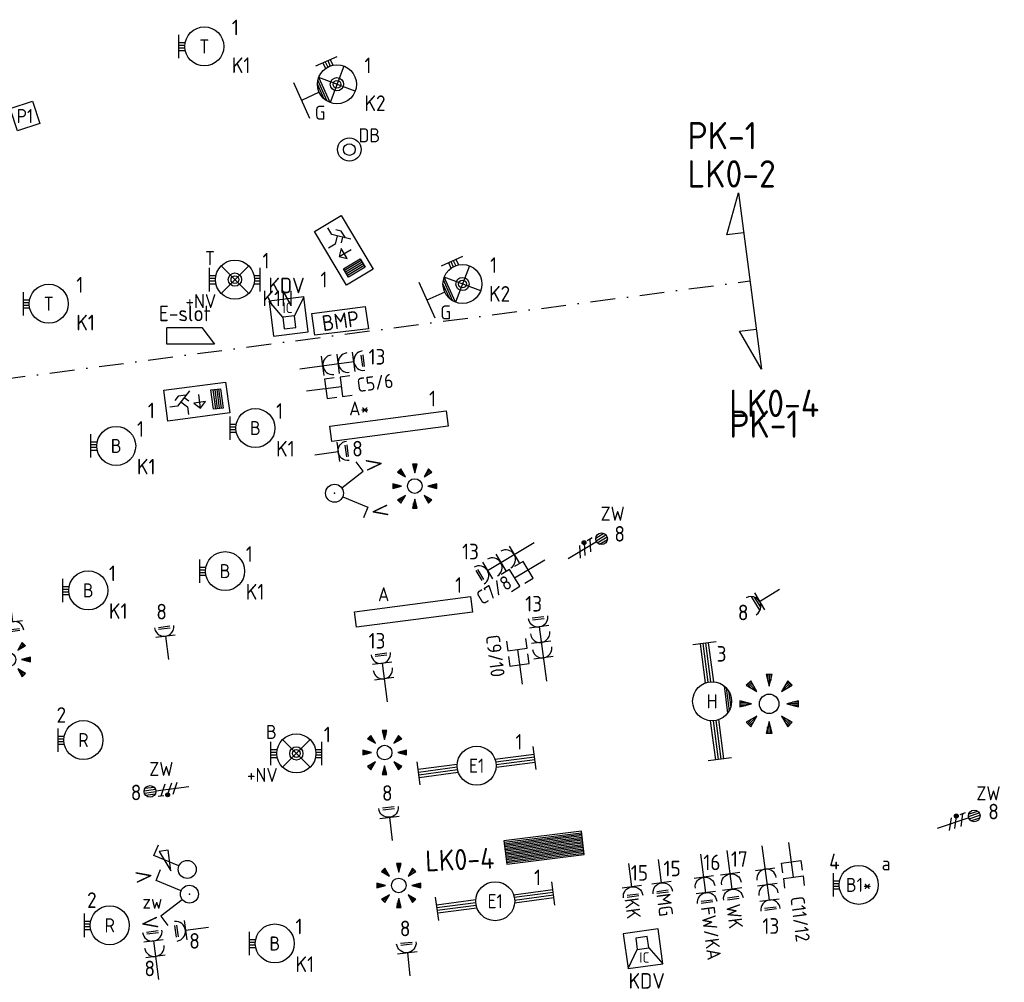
# Model space of a CAD drawing. Header units: millimetres. Extents: x 28812 to 120869, y 26747 to 104834.
# Tile 32 of 36: x 99322 to 111935, y 53397 to 65731. Entities that reach past the tile are written whole.
import ezdxf
from ezdxf.enums import TextEntityAlignment as Align

# ---------------------------------------------------------------- set-up
doc = ezdxf.new("R2010")
doc.units = ezdxf.units.MM
doc.header["$LTSCALE"] = 100
doc.linetypes.add('DASHDOT2', pattern=[12.7, 6.35, -3.175, 0, -3.175])
for name, color, linetype in [('-LAYOUT', 1, 'Continuous'), ('EB62203-_ATTRIB', 2, 'Continuous'), ('EB62204-_ATTRIB', 2, 'Continuous'), ('EB63101-_ATTRIB', 2, 'Continuous'), ('EB63103-_ATTRIB', 2, 'Continuous'), ('EB63105-_ATTRIB', 2, 'Continuous'), ('EB63501-_ATTRIB', 2, 'Continuous'), ('EB6411--_ATTRIB', 2, 'Continuous'), ('EB6422--_ATTRIB', 2, 'Continuous'), ('EB6441--_ATTRIB', 2, 'Continuous'), ('EB6531--_ATTRIB', 2, 'Continuous'), ('EL61303-_WANDGOOT', 3, 'Continuous'), ('EL62203-_KRACHT-WCD230', 3, 'Continuous'), ('EL62204-_KRACHT-ASP230', 3, 'Continuous'), ('EL63101-_LICHT-ARM', 3, 'Continuous'), ('EL63102-_LICHT-SCH', 3, 'Continuous'), ('EL63103-_LICHT-WCD230V', 3, 'Continuous'), ('EL63105-_LICHT-KAST', 3, 'Continuous'), ('EL63202-_NOODVRL-TXT', 3, 'Continuous'), ('EL63501-_NOODVRL-ARM', 3, 'Continuous'), ('EL6411--_DEURBEL', 3, 'Continuous'), ('EL6422--_INTERCOM', 3, 'Continuous'), ('EL6441--_DATACOM', 3, 'Continuous'), ('EL6531--_ZONWERING', 3, 'Continuous')]:
    doc.layers.add(name, color=color, linetype=linetype)
doc.layers.add('GRENS', color=210, linetype='DASHDOT2', lineweight=30)
doc.styles.add('ISO', font='iso.shx', dxfattribs={"height": 220})
doc.styles.add('NORATT', font='iso.shx')
doc.styles.add('NORDIM', font='isocp.shx')

# ---------------------------------------------------------------- blocks, each defined once
blk = doc.blocks.new('ES3G10')
for p, q in [((-3.25, -1.5), (-3.25, 1.5)), ((-3.25, 0.52), (-2.44, 0.52)), ((-3.25, 0.17), (-2.49, 0.17)), ((-3.25, -0.17), (-2.49, -0.17)), ((-3.25, -0.52), (-2.44, -0.52))]:
    blk.add_line(p, q)
blk.add_circle((0, 0), 2.5)
at = {"style": 'NORATT', "flags": 9}
blk.add_attdef('GELIJK', text='', height=1.8, dxfattribs=at).set_placement((3.5, 5), align=Align.MIDDLE_CENTER)
at = {"color": 6, "style": 'NORATT'}
for tag, flags, p in [('SCHAK', 8, (3.5, 2.75)), ('A_CODE', 8, (0, 0)), ('GROEP', 8, (-3.5, -2.75)), ('KAST', 9, (3.5, -2.75))]:
    blk.add_attdef(tag, text='', height=1.8, dxfattribs=dict(at, flags=flags)).set_placement(p, align=Align.MIDDLE)
blk = doc.blocks.new('ES3G11WW')
at = {"color": 0}
for p, q in [((-3.25, -1.5), (-3.25, 1.5)), ((-1.77, 1.77), (1.77, -1.77)), ((1.77, 1.77), (-1.77, -1.77)), ((-3.25, 0.52), (-2.44, 0.52)), ((-3.25, 0.17), (-2.49, 0.17)), ((-3.25, -0.17), (-2.49, -0.17)), ((-3.25, -0.52), (-2.44, -0.52)), ((1.77, -1.77), (-1.77, -1.77)), ((1.48, -2.02), (-1.48, -2.02)), ((1.05, -2.27), (-1.05, -2.27)), ((0, -2.5), (0, -5)), ((-2.5, -5), (2.5, -5))]:
    blk.add_line(p, q, dxfattribs=at)
blk.add_lwpolyline([(1.77, -1.77), (1.75, -1.75)], dxfattribs=at)
for radius in [2.5, 0.85, 0.5]:
    blk.add_circle((0, 0), radius, dxfattribs=at)
at = {"style": 'NORATT', "flags": 9}
blk.add_attdef('GELIJK', text='', height=1.8, dxfattribs=at).set_placement((3.5, 5), align=Align.MIDDLE_CENTER)
at = {"color": 0, "style": 'NORATT'}
for tag, flags, p in [('A_CODE', 8, (-3.5, 2.75)), ('SCHAK', 8, (3.5, 2.75)), ('GROEP', 8, (-3.5, -2.75)), ('KAST', 9, (3.5, -2.75))]:
    blk.add_attdef(tag, text='', height=1.8, dxfattribs=dict(at, flags=flags)).set_placement(p, align=Align.MIDDLE)
blk = doc.blocks.new('ES111410')
for radius in [1.5, 0.75]:
    blk.add_circle((0, 0), radius)
at = {"style": 'NORATT', "flags": 8}
blk.add_attdef('NUMMER', text='', height=1.8, dxfattribs=at).set_placement((0, 5.5), align=Align.MIDDLE)
at = {"style": 'NORATT'}
for tag, flags, p in [('PANEEL', 9, (0, 3)), ('CODE', 9, (1, 3.5)), ('GRP', 8, (0, -5)), ('RUIMTE', 9, (0, -7.5))]:
    blk.add_attdef(tag, text='', height=1.8, dxfattribs=dict(at, flags=flags)).set_placement(p, align=Align.MIDDLE_LEFT)
at = {"style": 'NORATT', "flags": 8}
blk.add_attdef('M_CODE', text='', height=1.8, dxfattribs=at).set_placement((0, 0), align=Align.MIDDLE_CENTER)
blk = doc.blocks.new('EJ3T01')
at = {"color": 0}
for p, q in [((-3.25, -1.5), (-3.25, 1.5)), ((-1.77, 1.77), (1.77, -1.77)), ((1.77, 1.77), (-1.77, -1.77)), ((3.25, -1.5), (3.25, 1.5)), ((-3.25, 0.52), (-2.44, 0.52)), ((-3.25, 0.17), (-2.49, 0.17)), ((2.44, 0.52), (3.25, 0.52)), ((2.49, 0.17), (3.25, 0.17)), ((-3.25, -0.17), (-2.49, -0.17)), ((-3.25, -0.52), (-2.44, -0.52)), ((2.44, -0.52), (3.25, -0.52)), ((2.49, -0.17), (3.25, -0.17))]:
    blk.add_line(p, q, dxfattribs=at)
blk.add_lwpolyline([(1.77, -1.77), (1.75, -1.75)], dxfattribs=at)
for radius in [2.5, 0.85, 0.5]:
    blk.add_circle((0, 0), radius, dxfattribs=at)
at = {"style": 'NORATT', "flags": 9}
blk.add_attdef('GELIJK', text='', height=1.8, dxfattribs=at).set_placement((3.5, 5), align=Align.MIDDLE_CENTER)
at = {"color": 0, "style": 'NORATT'}
for tag, flags, p in [('A_CODE', 8, (-3.5, 2.75)), ('SCHAK', 8, (3.5, 2.75)), ('GROEP', 8, (-3.5, -2.75)), ('KAST', 9, (3.5, -2.75))]:
    blk.add_attdef(tag, text='', height=1.8, dxfattribs=dict(at, flags=flags)).set_placement(p, align=Align.MIDDLE)
blk = doc.blocks.new('EJ3P13')
at = {"color": 0}
blk.add_lwpolyline([(-3, -3), (-3, 3), (3, 3), (3, -3)], close=True, dxfattribs=at)
at = {"style": 'NORATT', "flags": 9}
blk.add_attdef('GELIJK', text='', height=1.8, dxfattribs=at).set_placement((3.5, 5), align=Align.MIDDLE_CENTER)
at = {"color": 0, "style": 'NORATT'}
for tag, flags, p in [('SCHAK', 8, (3.5, 4.75)), ('A_CODE', 8, (0, 0)), ('GROEP', 8, (-3.5, -4.75)), ('KAST', 9, (3.5, -4.75))]:
    blk.add_attdef(tag, text='', height=1.8, dxfattribs=dict(at, flags=flags)).set_placement(p, align=Align.MIDDLE)
blk = doc.blocks.new('ES3N026')
for p, q in [((-1.5, 0.75), (-1, 0.25)), ((0.38, -0.88), (0.38, 0.87)), ((2.25, 1.25), (2.25, -1.25)), ((2.5, 1.25), (2.5, -1.25)), ((2.75, 1.25), (2.75, -1.25)), ((3, 1.25), (3, -1.25))]:
    blk.add_line(p, q)
for points in [[(4.01, 2.01), (4.01, -1.98), (-3.99, -1.98), (-3.99, 2.01)], [(3.25, -1.25), (2, -1.25), (2, 1.25), (3.25, 1.25)], [(0.38, -0.88), (1.12, -0.13), (-0.37, -0.13)]]:
    blk.add_lwpolyline(points, close=True)
for points in [[(-0.75, 1.5), (-2.5, -0.25), (-3.5, -0.25)], [(-1.25, 1), (-2.25, 1), (-2.75, 0.5)], [(-2, 0.25), (-1.25, -0.5), (-1.25, -1.5)]]:
    blk.add_lwpolyline(points)
at = {"style": 'NORATT'}
for tag, height, flags, p in [('GROEPI', 1.8, 9, (0, 9.5)), ('CODE', 3.5, 8, (0, 4.5)), ('A_CODE', 1.8, 8, (-3.5, 3.5)), ('NUMMER', 1.8, 8, (3.5, 3.5)), ('SCHAK', 1.8, 8, (3.5, 2.75)), ('M_CODE', 1.8, 9, (0, 0)), ('GROEP', 1.8, 8, (-3.5, -3.5)), ('KAST', 1.8, 9, (3.5, -3.5)), ('VERMOGEN', 1.8, 9, (0, -5.5)), ('DOEL', 1.8, 9, (0, -7.5)), ('VERMOGENI', 1.8, 9, (0, -9.5)), ('DOELI', 1.8, 9, (0, -11.5))]:
    blk.add_attdef(tag, text='', height=height, dxfattribs=dict(at, flags=flags)).set_placement(p, align=Align.MIDDLE_CENTER)
at = {"style": 'NORATT', "flags": 9}
for tag in ['GELIJKI', 'TAL']:
    blk.add_attdef(tag, text='', height=1.8, rotation=90, dxfattribs=at).set_placement((5, 3.76), align=Align.MIDDLE_CENTER)
blk = doc.blocks.new('ES3W1L')
for p, q in [((1.25, 0), (-1.25, 0)), ((-0.75, 1.25), (0.75, 1.25)), ((-0.75, 1), (0.75, 1)), ((0, 0), (0, -3))]:
    blk.add_line(p, q)
blk.add_arc((0, 1.25), 1.25, 180, 0)
at = {"style": 'NORATT'}
for tag, flags, p in [('VERMOGEN', 9, (-2.5, 3)), ('GROEP', 8, (0, 3)), ('SCHAK', 8, (2.5, 3)), ('GELIJK', 9, (5, 3)), ('TAL', 8, (2.5, 3)), ('KAST', 9, (7, 3))]:
    blk.add_attdef(tag, text='', height=1.8, rotation=90, dxfattribs=dict(at, flags=flags)).set_placement(p, align=Align.MIDDLE_CENTER)
at = {"style": 'NORATT', "flags": 8}
blk.add_attdef('DOEL', text='', height=1.8, rotation=90, dxfattribs=at).set_placement((-2.5, 3), align=Align.MIDDLE_LEFT)
at = {"style": 'NORATT', "flags": 9}
blk.add_attdef('M_CODE', text='', height=1.8, dxfattribs=at).set_placement((0, 0), align=Align.MIDDLE_CENTER)
blk = doc.blocks.new('EJ3T30')
at = {"color": 0}
for p, q in [((-7.5, -1.5), (-7.5, 1.5)), ((7.5, -1.5), (7.5, 1.5)), ((-7.5, 0.52), (-2.44, 0.52)), ((-7.5, 0.17), (-2.49, 0.17)), ((2.44, 0.52), (7.5, 0.52)), ((2.49, 0.17), (7.5, 0.17)), ((-7.5, -0.18), (-2.49, -0.18)), ((-7.5, -0.53), (-2.44, -0.53)), ((2.44, -0.53), (7.5, -0.53)), ((2.49, -0.18), (7.5, -0.18))]:
    blk.add_line(p, q, dxfattribs=at)
blk.add_circle((0, 0), 2.5, dxfattribs=at)
at = {"style": 'NORATT', "flags": 9}
blk.add_attdef('GELIJK', text='', height=1.8, dxfattribs=at).set_placement((3.5, 5), align=Align.MIDDLE_CENTER)
at = {"color": 0, "style": 'NORATT'}
for tag, flags, p in [('SCHAK', 8, (3.5, 2.75)), ('A_CODE', 8, (0, 0)), ('GROEP', 8, (-3.5, -2.75)), ('KAST', 9, (3.5, -2.75))]:
    blk.add_attdef(tag, text='', height=1.8, dxfattribs=dict(at, flags=flags)).set_placement(p, align=Align.MIDDLE)
blk = doc.blocks.new('ES652141')
for p, q in [((-2.65, 2.65), (-1.59, 1.59)), ((-2.51, 2.79), (-1.98, 2.26)), ((-0.2, 3.75), (-0.2, 3)), ((0, 3.75), (0, 2.25)), ((0.2, 3.75), (0.2, 3)), ((2.65, 2.65), (1.59, 1.59)), ((2.51, 2.79), (1.98, 2.26)), ((-2.79, 2.51), (-2.26, 1.98)), ((2.79, 2.51), (2.26, 1.98)), ((-3.75, 0.2), (-3, 0.2)), ((-3.75, 0), (-2.25, 0)), ((3.75, 0), (2.25, 0)), ((3.75, 0.2), (3, 0.2)), ((-3.75, -0.2), (-3, -0.2)), ((3.75, -0.2), (3, -0.2)), ((-2.79, -2.51), (-2.26, -1.98)), ((-2.65, -2.65), (-1.59, -1.59)), ((-2.51, -2.79), (-1.98, -2.26)), ((0, -3.75), (0, -2.25)), ((2.65, -2.65), (1.59, -1.59)), ((2.51, -2.79), (1.98, -2.26)), ((2.79, -2.51), (2.26, -1.98)), ((-0.2, -3.75), (-0.2, -3)), ((0.2, -3.75), (0.2, -3))]:
    blk.add_line(p, q)
for points in [[(-1.59, 1.59), (-2.37, 2.93), (-2.93, 2.37)], [(0, 2.25), (0.4, 3.75), (-0.4, 3.75)], [(1.59, 1.59), (2.93, 2.37), (2.37, 2.93)], [(-2.25, 0), (-3.75, 0.4), (-3.75, -0.4)], [(2.25, 0), (3.75, -0.4), (3.75, 0.4)], [(-1.59, -1.59), (-2.93, -2.37), (-2.37, -2.93)], [(0, -2.25), (-0.4, -3.75), (0.4, -3.75)], [(1.59, -1.59), (2.37, -2.93), (2.93, -2.37)]]:
    blk.add_lwpolyline(points, close=True)
blk.add_circle((0, 0), 1.25)
at = {"style": 'NORATT'}
blk.add_attdef('NUMMER', text='', height=1.8, dxfattribs=at).set_placement((0, 5), align=Align.MIDDLE)
for tag, flags, p in [('PANEEL', 9, (0, 3)), ('CODE', 9, (1, 3.5)), ('GRP', 8, (0, -5)), ('RUIMTE', 9, (0, -7.5))]:
    blk.add_attdef(tag, text='', height=1.8, dxfattribs=dict(at, flags=flags)).set_placement(p, align=Align.MIDDLE_LEFT)
at = {"style": 'NORATT', "flags": 8}
blk.add_attdef('M_CODE', text='', height=1.8, dxfattribs=at).set_placement((0, 0), align=Align.MIDDLE_CENTER)
blk = doc.blocks.new('EJ3P31')
at = {"color": 0}
blk.add_lwpolyline([(-7.5, -1), (-7.5, 1), (7.5, 1), (7.5, -1)], close=True, dxfattribs=at)
at = {"style": 'NORATT', "flags": 9}
blk.add_attdef('GELIJK', text='', height=1.8, dxfattribs=at).set_placement((3.5, 5), align=Align.MIDDLE_CENTER)
at = {"color": 0, "style": 'NORATT'}
for tag, flags, p in [('A_CODE', 8, (-3.5, 2.75)), ('SCHAK', 8, (3.5, 2.75)), ('GROEP', 8, (-3.5, -2.75)), ('KAST', 9, (3.5, -2.75))]:
    blk.add_attdef(tag, text='', height=1.8, dxfattribs=dict(at, flags=flags)).set_placement(p, align=Align.MIDDLE)
blk = doc.blocks.new('ES3W2L')
for p, q in [((-0.75, 3.25), (0.75, 3.25)), ((-0.75, 3), (0.75, 3)), ((1.25, 2), (-1.25, 2)), ((0, 2), (0, -3)), ((1.25, 0), (-1.25, 0))]:
    blk.add_line(p, q)
for centre in [(0, 3.25), (0, 1.25)]:
    blk.add_arc(centre, 1.25, 180, 0)
at = {"style": 'NORATT'}
for tag, height, flags, p in [('GROEPI', 1.8, 9, (0, 9.5)), ('CODE', 3.5, 8, (0, 4.5)), ('M_CODE', 1.8, 9, (0, 0)), ('VERMOGENI', 1.8, 9, (0, -9.5)), ('DOELI', 1.8, 9, (0, -11.5))]:
    blk.add_attdef(tag, text='', height=height, dxfattribs=dict(at, flags=flags)).set_placement(p, align=Align.MIDDLE_CENTER)
for tag, flags, p in [('VERMOGEN', 9, (-2.5, 5)), ('GROEP', 8, (0, 5)), ('SCHAK', 8, (2.5, 5)), ('GELIJKI', 9, (5, 5)), ('GELIJK', 9, (5, 5)), ('KAST', 9, (7, 5)), ('TAL', 8, (2.5, 5))]:
    blk.add_attdef(tag, text='', height=1.8, rotation=90, dxfattribs=dict(at, flags=flags)).set_placement(p, align=Align.MIDDLE_CENTER)
at = {"style": 'NORATT', "flags": 8}
blk.add_attdef('DOEL', text='', height=1.8, rotation=90, dxfattribs=at).set_placement((-2.5, 5), align=Align.MIDDLE_LEFT)
blk = doc.blocks.new('ES111352')
at = {"color": 0}
blk.add_line((0, 1.5), (0, -3), dxfattribs=at)
for points in [[(-1.25, 2.75), (-1.25, 1.5), (1.25, 1.5), (1.25, 2.75)], [(-1.25, 0.75), (-1.25, -0.5), (1.25, -0.5), (1.25, 0.75)]]:
    blk.add_lwpolyline(points, dxfattribs=at)
at = {"color": 0, "style": 'NORATT', "flags": 8}
blk.add_attdef('NUMMER1', text='', height=1.8, rotation=90, dxfattribs=at).set_placement((-1.5, 4.5), align=Align.MIDDLE_LEFT)
at = {"style": 'NORATT', "flags": 8}
blk.add_attdef('NUMMER', text='', height=1.8, rotation=90, dxfattribs=at).set_placement((1.5, 4.5), align=Align.MIDDLE_LEFT)
at = {"style": 'NORATT'}
for tag, flags, p in [('PANEEL', 9, (0, 3)), ('CODE', 9, (1, 3.5)), ('GRP', 8, (0, -5)), ('RUIMTE', 9, (0, -7.5))]:
    blk.add_attdef(tag, text='', height=1.8, dxfattribs=dict(at, flags=flags)).set_placement(p, align=Align.MIDDLE_LEFT)
at = {"style": 'NORATT', "flags": 8}
blk.add_attdef('M_CODE', text='', height=1.8, dxfattribs=at).set_placement((0, 0), align=Align.MIDDLE_CENTER)
blk = doc.blocks.new('ES111261')
at = {"color": 0}
for p, q in [((-5, 1.75), (5, 1.75)), ((-5, 1.5), (5, 1.5)), ((-5, 1.25), (5, 1.25)), ((-5, 1), (5, 1)), ((-5, 0.75), (5, 0.75)), ((-5, 0.5), (5, 0.5)), ((-5, 0.25), (5, 0.25)), ((-5, 0), (5, 0)), ((-5, -0.25), (5, -0.25)), ((-5, -0.5), (5, -0.5)), ((-5, -0.75), (5, -0.75)), ((-5, -1), (5, -1)), ((-5, -1.25), (5, -1.25)), ((-5, -1.5), (5, -1.5)), ((-5, -1.75), (5, -1.75)), ((-5, -2), (5, -2))]:
    blk.add_line(p, q, dxfattribs=at)
blk.add_lwpolyline([(-5, -2), (5, -2), (5, 2), (-5, 2)], close=True, dxfattribs=at)
at = {"style": 'NORATT'}
for tag, height, flags, p in [('GROEPI', 1.8, 9, (0, 9.5)), ('GROEP', 1.8, 8, (0, 7.5)), ('CODE', 3.5, 8, (0, 4.5)), ('M_CODE', 1.8, 9, (0, 0)), ('KAST', 1.8, 9, (0, -3.5)), ('VERMOGEN', 1.8, 9, (0, -5.5)), ('DOEL', 1.8, 9, (0, -7.5)), ('VERMOGENI', 1.8, 9, (0, -9.5)), ('DOELI', 1.8, 9, (0, -11.5))]:
    blk.add_attdef(tag, text='', height=height, dxfattribs=dict(at, flags=flags)).set_placement(p, align=Align.MIDDLE_CENTER)
at = {"style": 'NORATT', "flags": 9}
for tag in ['GELIJKI', 'TAL']:
    blk.add_attdef(tag, text='', height=1.8, rotation=90, dxfattribs=at).set_placement((5, 3.75), align=Align.MIDDLE_CENTER)
at = {"color": 0, "style": 'NORATT', "flags": 9}
blk.add_attdef('RUIMTE', text='', height=1.8, dxfattribs=at).set_placement((0, -9.5), align=Align.MIDDLE)
blk = doc.blocks.new('EJ3T30W')
at = {"color": 0}
for p, q in [((-7.5, -1.5), (-7.5, 1.5)), ((7.5, -1.5), (7.5, 1.5)), ((-7.5, 0.52), (-2.44, 0.52)), ((-7.5, 0.17), (-2.49, 0.17)), ((2.44, 0.52), (7.5, 0.52)), ((2.49, 0.17), (7.5, 0.17)), ((-7.5, -0.18), (-2.49, -0.18)), ((-7.5, -0.53), (-2.44, -0.53)), ((2.44, -0.53), (7.5, -0.53)), ((2.49, -0.18), (7.5, -0.18)), ((1.77, -1.77), (-1.77, -1.77)), ((1.48, -2.02), (-1.48, -2.02)), ((1.05, -2.27), (-1.05, -2.27))]:
    blk.add_line(p, q, dxfattribs=at)
blk.add_circle((0, 0), 2.5, dxfattribs=at)
at = {"style": 'NORATT', "flags": 9}
blk.add_attdef('GELIJK', text='', height=1.8, dxfattribs=at).set_placement((3.5, 5), align=Align.MIDDLE_CENTER)
at = {"color": 0, "style": 'NORATT'}
for tag, flags, p in [('SCHAK', 8, (3.5, 2.75)), ('A_CODE', 8, (0, 0)), ('GROEP', 8, (-3.5, -2.75)), ('KAST', 9, (3.5, -2.75))]:
    blk.add_attdef(tag, text='', height=1.8, dxfattribs=dict(at, flags=flags)).set_placement(p, align=Align.MIDDLE)
blk = doc.blocks.new('ES3W1W')
at = {"color": 0}
for p, q in [((1.25, 0), (-1.25, 0)), ((1.07, 0.6), (-1.07, 0.6)), ((0.81, 0.3), (-0.81, 0.3)), ((0, 0), (0, -3))]:
    blk.add_line(p, q, dxfattribs=at)
blk.add_arc((0, 1.25), 1.25, 180, 0, dxfattribs=at)
at = {"color": 0, "style": 'NORATT'}
for tag, flags, p in [('VERMOGEN', 9, (-2.5, 2.5)), ('GROEP', 8, (0, 3)), ('KAST', 9, (2.5, 2.5))]:
    blk.add_attdef(tag, text='', height=1.8, rotation=90, dxfattribs=dict(at, flags=flags)).set_placement(p, align=Align.MIDDLE)
at = {"style": 'NORATT', "flags": 9}
blk.add_attdef('GELIJK', text='', height=1.8, rotation=90, dxfattribs=at).set_placement((5, 3), align=Align.MIDDLE_CENTER)
at = {"color": 0, "style": 'NORATT', "width": 0.7, "flags": 8}
for tag, p in [('SCHAK', (2.5, 2.62)), ('TAL', (1.5, -1.5))]:
    blk.add_attdef(tag, text='', height=1.8, rotation=90, dxfattribs=at).set_placement(p, align=Align.MIDDLE)
blk.add_attdef('DOEL', text='', height=1.8, rotation=90, dxfattribs=at).set_placement((-2.5, -2.25), align=Align.MIDDLE_LEFT)
at = {"style": 'NORATT', "flags": 9}
blk.add_attdef('M_CODE', text='', height=1.8, dxfattribs=at).set_placement((0, 0), align=Align.MIDDLE_CENTER)
blk = doc.blocks.new('ES3S1-R')
blk.add_lwpolyline([(0.58, 1), (2.31, 4), (3.61, 3.25)])
at = {"color": 2}
blk.add_lwpolyline([(0.1, 2.12), (2.75, 2.12), (2.75, 3.25)], close=True, dxfattribs=at)
blk.add_circle((0, 0), 1.15)
at = {"style": 'NORATT'}
for tag, flags, p in [('SCHAK', 8, (3, 5.5)), ('KAST', 9, (-3, 0.5)), ('M_CODE', 9, (0, 0)), ('DOEL', 9, (-3, -2)), ('GROEP', 9, (-3, -4.5))]:
    blk.add_attdef(tag, text='', height=1.8, dxfattribs=dict(at, flags=flags)).set_placement(p, align=Align.MIDDLE_CENTER)
blk = doc.blocks.new('ES3W3L')
at = {"color": 2}
for p, q in [((-0.75, 5.25), (0.75, 5.25)), ((-0.75, 5), (0.75, 5))]:
    blk.add_line(p, q, dxfattribs=at)
at = {"color": 0}
for p, q in [((1.25, 4), (-1.25, 4)), ((0, 4), (0, -3)), ((1.25, 2), (-1.25, 2)), ((1.25, 0), (-1.25, 0))]:
    blk.add_line(p, q, dxfattribs=at)
for centre in [(0, 5.25), (0, 3.25), (0, 1.25)]:
    blk.add_arc(centre, 1.25, 180, 0, dxfattribs=at)
at = {"style": 'NORATT'}
for tag, flags, p in [('VERMOGEN', 9, (-2.5, 7)), ('GROEP', 8, (0, 7)), ('SCHAK', 8, (2.5, 7)), ('GELIJK', 9, (5, 7)), ('TAL', 8, (2.5, 7)), ('KAST', 9, (7, 7))]:
    blk.add_attdef(tag, text='', height=1.8, rotation=90, dxfattribs=dict(at, flags=flags)).set_placement(p, align=Align.MIDDLE_CENTER)
at = {"style": 'NORATT', "flags": 8}
blk.add_attdef('DOEL', text='', height=1.8, rotation=90, dxfattribs=at).set_placement((-2.5, 7), align=Align.MIDDLE_LEFT)
at = {"style": 'NORATT', "flags": 9}
blk.add_attdef('M_CODE', text='', height=1.8, dxfattribs=at).set_placement((0, 0), align=Align.MIDDLE_CENTER)
blk = doc.blocks.new('ES3X5')
at = {"color": 0}
for p, q in [((-0.45, 1.4), (-0.45, 2.6)), ((-0.15, 1.27), (-0.15, 2.73)), ((0.15, 1.27), (0.15, 2.73)), ((0.45, 1.4), (0.45, 2.6)), ((0, 1.25), (0, -3))]:
    blk.add_line(p, q, dxfattribs=at)
at = {"color": 1}
for p, q in [((-0.88, -0.38), (-0.88, 0.01)), ((-0.78, -0.42), (-0.78, 0.06)), ((-0.73, 1.04), (-0.73, 0.3)), ((-0.73, 0.67), (0.73, -0.07)), ((-0.69, -0.42), (-0.69, 0.06)), ((-0.59, -0.38), (-0.59, 0.01)), ((-0.73, -0.18), (0.73, -0.92)), ((-0.73, -0.88), (0.73, -1.62))]:
    blk.add_line(p, q, dxfattribs=at)
at = {"color": 0}
blk.add_circle((0, 2), 0.75, dxfattribs=at)
at = {"color": 1}
blk.add_circle((-0.73, -0.18), 0.245, dxfattribs=at)
at = {"style": 'NORATT'}
for tag, flags, p in [('VERMOGEN', 9, (-2.5, 4.5)), ('GROEP', 8, (0, 4.5)), ('SCHAK', 8, (2.5, 4.5)), ('KAST', 9, (7, 4.5)), ('DOEL', 8, (-2.5, 1))]:
    blk.add_attdef(tag, text='', height=1.8, rotation=90, dxfattribs=dict(at, flags=flags)).set_placement(p, align=Align.MIDDLE_LEFT)
for tag, flags, p in [('GELIJK', 9, (5, 4.5)), ('TAL', 8, (2.5, 4.5))]:
    blk.add_attdef(tag, text='', height=1.8, rotation=90, dxfattribs=dict(at, flags=flags)).set_placement(p, align=Align.MIDDLE_CENTER)
at = {"style": 'NORATT', "flags": 9}
blk.add_attdef('M_CODE', text='', height=1.8, dxfattribs=at).set_placement((0, 0), align=Align.MIDDLE_CENTER)
blk = doc.blocks.new('ES3SZ')
at = {"color": 0}
for points in [[(-0.58, 1), (-2.31, 4), (-3.61, 3.25)], [(0.58, 1), (2.31, 4), (3.61, 3.25)]]:
    blk.add_lwpolyline(points, dxfattribs=at)
blk.add_circle((0, 0), 1.15, dxfattribs=at)
blk.add_point((0, 0), dxfattribs=at)
blk.add_point((0, 0), dxfattribs=at)
at = {"color": 2, "style": 'ISO'}
blk.add_text('V', height=2, rotation=180, dxfattribs=at).set_placement((-3, 5.5), align=Align.MIDDLE_CENTER)
blk.add_text('V', height=2, dxfattribs=at).set_placement((3, 5.5), align=Align.MIDDLE_CENTER)
at = {"style": 'NORATT'}
for tag, flags, p in [('SCHAK', 8, (3, 5.5)), ('KAST', 9, (-3, 0.5)), ('M_CODE', 8, (0, 0)), ('DOEL', 9, (-3, -2)), ('GROEP', 9, (-3, -4.5))]:
    blk.add_attdef(tag, text='', height=1.8, dxfattribs=dict(at, flags=flags)).set_placement(p, align=Align.MIDDLE_CENTER)
for tag, flags, p in [('PANEEL', 9, (0, 3)), ('CODE', 9, (1, 3.5)), ('GRP', 8, (0, -5)), ('RUIMTE', 9, (0, -7.5))]:
    blk.add_attdef(tag, text='', height=1.8, dxfattribs=dict(at, flags=flags)).set_placement(p, align=Align.MIDDLE_LEFT)
blk = doc.blocks.new('ES111605')
at = {"color": 0}
for p, q in [((0, 1), (3, 3)), ((0, -1), (0, 1)), ((-2, -1), (-2, -1)), ((3, -3), (0, -1))]:
    blk.add_line(p, q, dxfattribs=at)
for points in [[(3, 3), (-3, 3), (-3, -3), (3, -3)], [(-2, 1), (-2, -1), (0, -1), (0, 1)]]:
    blk.add_lwpolyline(points, close=True, dxfattribs=at)
at = {"style": 'NORATT'}
for tag, flags, p in [('PANEEL', 9, (0, 3)), ('GRP', 8, (0, -5)), ('RUIMTE', 9, (0, -7.5))]:
    blk.add_attdef(tag, text='', height=1.8, dxfattribs=dict(at, flags=flags)).set_placement(p, align=Align.MIDDLE_LEFT)
at = {"color": 0, "style": 'NORATT', "flags": 8}
for tag, p in [('NUMMER', (5, 0)), ('CODE', (1.5, 0))]:
    blk.add_attdef(tag, text='', height=1.8, rotation=270, dxfattribs=at).set_placement(p, align=Align.MIDDLE)
at = {"style": 'NORATT', "flags": 8}
blk.add_attdef('M_CODE', text='', height=1.8, dxfattribs=at).set_placement((0, 0), align=Align.MIDDLE_CENTER)

msp = doc.modelspace()

# ---------------------------------------------------------------- linework, layer by layer
at = {"layer": '-LAYOUT', "color": 3, "elevation": -16800}
msp.add_lwpolyline([(101213, 61788), (101654, 61788), (101816, 61573), (101208, 61573), (101208, 61788)], dxfattribs=at)
at = {"layer": 'EL61303-_WANDGOOT'}
msp.add_lwpolyline([(103064, 61966), (103749, 62057), (103790, 61768), (103101, 61687)], close=True, dxfattribs=at)
at = {"layer": 'GRENS', "linetype": 'Continuous', "ltscale": 0.1, "elevation": -16800}
msp.add_lwpolyline([(108593, 63001), (108379, 62973), (108528, 63513), (108826, 61254), (108542, 61738), (108756, 61766)], dxfattribs=at)
msp.add_lwpolyline([(108593, 63001), (108379, 62973), (108528, 63513), (108826, 61254), (108542, 61738), (108756, 61766)], dxfattribs=at)
at = {"layer": 'GRENS', "ltscale": 0.5, "elevation": -16800}
msp.add_lwpolyline([(82643, 50321), (88698, 52376), (89495, 50026), (93057, 51234), (91876, 54713), (95420, 55916), (94022, 60035), (99134, 60708), (99079, 61120), (108677, 62384)], dxfattribs=at)

# ---------------------------------------------------------------- block references
at = {"layer": 'EL62203-_KRACHT-WCD230'}
ref = msp.add_blockref('ES3W2L', (108085, 54743, -13800), dxfattribs=dict(at, xscale=-100.0000000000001, yscale=100.0000000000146, zscale=100, rotation=187.4999999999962))
ref.add_attrib('DOEL', 'FW/KA', dxfattribs={"layer": 'EB62203-_ATTRIB', "color": 1, "height": 180, "rotation": 277.5, "style": 'NORATT', "flags": 8}).set_placement((108223, 53684, -13800), align=Align.MIDDLE_RIGHT)
ref = msp.add_blockref('ES3W2L', (108422, 54787), dxfattribs=dict(at, xscale=-100.0000000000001, yscale=100.0000000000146, zscale=100, rotation=187.4999999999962))
ref.add_attrib('DOEL', 'WK', dxfattribs={"layer": 'EB62203-_ATTRIB', "color": 1, "height": 180, "rotation": 277.5, "style": 'NORATT', "flags": 8}).set_placement((108501, 54087), align=Align.MIDDLE_RIGHT)
at = {"layer": 'EL62204-_KRACHT-ASP230'}
ref = msp.add_blockref('ES3X5', (106604, 58977, -16800), dxfattribs=dict(at, xscale=100, yscale=100, zscale=100, rotation=301.0000000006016))
ref.add_attrib('DOEL', 'ZW', dxfattribs={"layer": 'EB62204-_ATTRIB', "color": 1, "height": 180, "style": 'NORATT', "flags": 8}).set_placement((106764, 59401, -16800), align=Align.MIDDLE_LEFT)
ref = msp.add_blockref('ES3X5', (101190, 55868, -16800), dxfattribs=dict(at, xscale=99.9999999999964, yscale=99.9999999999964, zscale=99.9999999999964, rotation=97.47802680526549))
ref.add_attrib('DOEL', 'ZW', dxfattribs={"layer": 'EB62204-_ATTRIB', "color": 1, "height": 180, "style": 'NORATT', "flags": 8}).set_placement((100982, 56131, -16800), align=Align.MIDDLE_LEFT)
ref = msp.add_blockref('ES3X5', (111360, 55464, -16800), dxfattribs=dict(at, xscale=100.0000000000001, yscale=100.0000000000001, zscale=100.0000000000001, rotation=288.7499999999))
ref.add_attrib('DOEL', 'ZW', dxfattribs={"layer": 'EB62204-_ATTRIB', "color": 1, "height": 180, "style": 'NORATT', "flags": 8}).set_placement((111578, 55819, -16800), align=Align.MIDDLE_LEFT)
at = {"layer": 'EL63101-_LICHT-ARM'}
ref = msp.add_blockref('ES3G10', (101687, 65388, -14400), dxfattribs=dict(at, xscale=100, yscale=100, zscale=100))
ref.add_attrib('A_CODE', 'T', dxfattribs={"layer": 'EB63101-_ATTRIB', "color": 1, "height": 180, "style": 'NORATT', "flags": 8}).set_placement((101687, 65388, -14400), align=Align.MIDDLE)
ref = msp.add_blockref('EJ3P13', (99389, 64496, -16800), dxfattribs=dict(at, xscale=50.00000000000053, yscale=50.00000000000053, zscale=50.00000000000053, rotation=17.93341134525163))
ref.add_attrib('A_CODE', 'P1', dxfattribs={"layer": 'EB63101-_ATTRIB', "color": 1, "height": 180, "style": 'NORATT', "flags": 8}).set_placement((99389, 64496, -16800), align=Align.MIDDLE)
ref = msp.add_blockref('ES3G10', (99694, 62091, -14400), dxfattribs=dict(at, xscale=100, yscale=100, zscale=100))
ref.add_attrib('A_CODE', 'T', dxfattribs={"layer": 'EB63101-_ATTRIB', "color": 1, "height": 180, "style": 'NORATT', "flags": 8}).set_placement((99694, 62091, -14400), align=Align.MIDDLE)
ref = msp.add_blockref('EJ3P31', (104053, 60522), dxfattribs=dict(at, xscale=99.99999999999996, yscale=99.99999999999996, zscale=99.99999999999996, rotation=7.499999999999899))
ref.add_attrib('A_CODE', 'A*', dxfattribs={"layer": 'EB63101-_ATTRIB', "color": 1, "height": 180, "style": 'NORATT', "flags": 8}).set_placement((103670, 60749), align=Align.MIDDLE)
ref = msp.add_blockref('ES3G10', (102341, 60498, -31200), dxfattribs=dict(at, xscale=100, yscale=100, zscale=100))
ref.add_attrib('A_CODE', 'B', dxfattribs={"layer": 'EB63101-_ATTRIB', "color": 1, "height": 180, "style": 'NORATT', "flags": 8}).set_placement((102341, 60498, -31200), align=Align.MIDDLE)
ref = msp.add_blockref('ES3G10', (100558, 60269, -31200), dxfattribs=dict(at, xscale=100, yscale=100, zscale=100))
ref.add_attrib('A_CODE', 'B', dxfattribs={"layer": 'EB63101-_ATTRIB', "color": 1, "height": 180, "style": 'NORATT', "flags": 8}).set_placement((100558, 60269, -31200), align=Align.MIDDLE)
for p, xscale, yscale, zscale in [((104383, 59755), 75, 75, 75), ((99177, 57532, -16800), 75, 75, 75), ((108923, 56965, -14200), 100, 100, 100), ((103997, 56340), 75, 75, 75), ((104178, 54638, -16800), 75, 75, 75)]:
    msp.add_blockref('ES652141', p, dxfattribs=dict(at, xscale=xscale, yscale=yscale, zscale=zscale))
ref = msp.add_blockref('ES3G10', (101953, 58665, -14400), dxfattribs=dict(at, xscale=100, yscale=100, zscale=100))
ref.add_attrib('A_CODE', 'B', dxfattribs={"layer": 'EB63101-_ATTRIB', "color": 1, "height": 180, "style": 'NORATT', "flags": 8}).set_placement((101953, 58665, -14400), align=Align.MIDDLE)
ref = msp.add_blockref('ES3G10', (100200, 58418, -31200), dxfattribs=dict(at, xscale=100, yscale=100, zscale=100))
ref.add_attrib('A_CODE', 'B', dxfattribs={"layer": 'EB63101-_ATTRIB', "color": 1, "height": 180, "style": 'NORATT', "flags": 8}).set_placement((100200, 58418, -31200), align=Align.MIDDLE)
ref = msp.add_blockref('EJ3P31', (104367, 58142), dxfattribs=dict(at, xscale=99.99999999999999, yscale=99.99999999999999, zscale=99.99999999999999, rotation=7.499999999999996))
ref.add_attrib('A_CODE', 'A', dxfattribs={"layer": 'EB63101-_ATTRIB', "color": 1, "height": 180, "style": 'NORATT', "flags": 8}).set_placement((103984, 58369), align=Align.MIDDLE)
ref = msp.add_blockref('EJ3T30W', (108192, 56997, -16800), dxfattribs=dict(at, xscale=100.0000000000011, yscale=100.0000000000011, zscale=100.0000000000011, rotation=97.50000000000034))
ref.add_attrib('A_CODE', 'H', dxfattribs={"layer": 'EB63101-_ATTRIB', "color": 1, "height": 180, "style": 'NORATT', "flags": 8}).set_placement((108192, 56997, -16800), align=Align.MIDDLE)
ref = msp.add_blockref('ES3G10', (100138, 56500, 2800), dxfattribs=dict(at, xscale=100, yscale=100, zscale=100))
ref.add_attrib('A_CODE', 'R', dxfattribs={"layer": 'EB63101-_ATTRIB', "color": 1, "height": 180, "style": 'NORATT', "flags": 8}).set_placement((100138, 56500, 2800), align=Align.MIDDLE)
ref = msp.add_blockref('EJ3T30', (105175, 56172, 1350), dxfattribs=dict(at, xscale=100.0000000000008, yscale=100.0000000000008, zscale=100.0000000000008, rotation=7.499999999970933))
ref.add_attrib('A_CODE', 'E1', dxfattribs={"layer": 'EB63101-_ATTRIB', "color": 1, "height": 180, "style": 'NORATT', "flags": 8}).set_placement((105175, 56172, 1350), align=Align.MIDDLE)
ref = msp.add_blockref('ES3G10', (110070, 54645, -14200), dxfattribs=dict(at, xscale=100, yscale=100, zscale=100))
ref.add_attrib('A_CODE', 'B1*', dxfattribs={"layer": 'EB63101-_ATTRIB', "color": 1, "height": 180, "style": 'NORATT', "flags": 8}).set_placement((110070, 54645, -14200), align=Align.MIDDLE)
ref.add_attrib('SCHAK', 'a', dxfattribs={"layer": 'EB63101-_ATTRIB', "color": 1, "height": 180, "style": 'NORATT', "flags": 8}).set_placement((110420, 54920, -14200), align=Align.MIDDLE)
ref = msp.add_blockref('EJ3T30', (105413, 54436, -14400), dxfattribs=dict(at, xscale=100, yscale=100, zscale=100, rotation=7.499999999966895))
ref.add_attrib('A_CODE', 'E1', dxfattribs={"layer": 'EB63101-_ATTRIB', "color": 1, "height": 180, "style": 'NORATT', "flags": 8}).set_placement((105413, 54436, -14400), align=Align.MIDDLE)
ref = msp.add_blockref('ES3G10', (100475, 54127, -14000), dxfattribs=dict(at, xscale=100, yscale=100, zscale=100))
ref.add_attrib('A_CODE', 'R', dxfattribs={"layer": 'EB63101-_ATTRIB', "color": 1, "height": 180, "style": 'NORATT', "flags": 8}).set_placement((100475, 54127, -14000), align=Align.MIDDLE)
ref = msp.add_blockref('ES3G10', (102590, 53894, -14400), dxfattribs=dict(at, xscale=100, yscale=100, zscale=100))
ref.add_attrib('A_CODE', 'B', dxfattribs={"layer": 'EB63101-_ATTRIB', "color": 1, "height": 180, "style": 'NORATT', "flags": 8}).set_placement((102590, 53894, -14400), align=Align.MIDDLE)
at = {"layer": 'EL63102-_LICHT-SCH', "xscale": 100, "yscale": 100, "zscale": 100, "rotation": 97.50000000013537}
msp.add_blockref('ES3S1-R', (101468, 54843), dxfattribs=at)
at = {"layer": 'EL63103-_LICHT-WCD230V'}
for name, p, xscale, yscale, zscale, rotation in [('ES3W3L', (103206, 61294, -15750), 100, 100, 100, 277.4999999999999), ('ES3W1L', (103402, 60192), -100.0000000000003, 100, 100, 277.5000000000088), ('ES3W3L', (105656, 58878, -15750), 100, 100, 100, 121.0433247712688), ('ES3W1W', (108798, 58278, -15600), 100, 100, 100, 121.0000000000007), ('ES3W1L', (99234, 58017, -15750), 99.9999999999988, 99.9999999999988, 99.9999999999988, 187.4999999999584), ('ES3W3L', (106030, 57554, 15750), 99.99999999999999, 99.99999999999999, 99.99999999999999, 7.499999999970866), ('ES3W1L', (101189, 57830, -15750), 99.99999999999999, 99.99999999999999, 99.99999999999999, 7.500000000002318), ('ES3W2L', (103991, 57286, -15750), 100, 100, 100, 7.499999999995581), ('ES3W1L', (104059, 55511), -99.99999999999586, 100, 100, 6.287071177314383), ('ES3W3L', (108873, 54847), 100, 100, 100, 187.4999999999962), ('ES3W1L', (101445, 54066, -15750), 100, 100, 100, 97.49999999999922), ('ES3W2L', (101063, 53728), 100.0000000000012, 100.0000000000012, 100.0000000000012, 7.49999999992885), ('ES3W1L', (104288, 53776), -99.99999999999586, 100, 100, 6.287071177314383)]:
    msp.add_blockref(name, p, dxfattribs=dict(at, xscale=xscale, yscale=yscale, zscale=zscale, rotation=rotation))
ref = msp.add_blockref('ES3W1L', (107163, 54621, -15750), dxfattribs=dict(at, xscale=-100.0000000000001, yscale=100.0000000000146, zscale=100, rotation=187.4999999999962))
ref.add_attrib('DOEL', 'KK', dxfattribs={"layer": 'EB63103-_ATTRIB', "color": 1, "height": 180, "rotation": 277.5, "style": 'NORATT', "flags": 8}).set_placement((107193, 54213, -15750), align=Align.MIDDLE_RIGHT)
ref = msp.add_blockref('ES3W1L', (107543, 54671, -15750), dxfattribs=dict(at, xscale=-99.99999999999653, yscale=100.0000000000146, zscale=100, rotation=187.4999999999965))
ref.add_attrib('DOEL', 'MG', dxfattribs={"layer": 'EB63103-_ATTRIB', "color": 1, "height": 180, "rotation": 277.5, "style": 'NORATT', "flags": 8}).set_placement((107605, 54243, -15750), align=Align.MIDDLE_RIGHT)
at = {"layer": 'EL63105-_LICHT-KAST'}
ref = msp.add_blockref('ES111261', (106040, 55122), dxfattribs=dict(at, xscale=100.0000000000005, yscale=75, zscale=75, rotation=6.999999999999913))
ref.add_attrib('CODE', 'LK0-4', dxfattribs={"layer": 'EB63105-_ATTRIB', "color": 3, "height": 268.6, "rotation": 2.5335, "style": 'NORATT', "flags": 8}).set_placement((104959, 54969), align=Align.MIDDLE_CENTER)
at = {"layer": 'EL63202-_NOODVRL-TXT'}
for p, xscale, yscale, zscale, rotation in [((103472, 62775, -14200), 99.99999999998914, 99.99999999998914, 99.99999999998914, 300.9887038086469), ((101589, 60836), 99.99999999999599, 99.99999999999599, 99.99999999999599, 7.500000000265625)]:
    msp.add_blockref('ES3N026', p, dxfattribs=dict(at, xscale=xscale, yscale=yscale, zscale=zscale, rotation=rotation))
at = {"layer": 'EL63501-_NOODVRL-ARM'}
ref = msp.add_blockref('ES3G11WW', (103386, 64903, -14400), dxfattribs=dict(at, xscale=99.99999999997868, yscale=99.99999999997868, zscale=99.99999999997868, rotation=294.2894577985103))
ref.add_attrib('A_CODE', 'G', dxfattribs={"layer": 'EB63501-_ATTRIB', "color": 1, "height": 180, "style": 'NORATT', "flags": 8}).set_placement((103171, 64539), align=Align.MIDDLE)
ref = msp.add_blockref('EJ3T01', (102079, 62400, -14400), dxfattribs=dict(at, xscale=100, yscale=100, zscale=100))
ref.add_attrib('A_CODE', 'T', dxfattribs={"layer": '0', "color": 1, "height": 180, "style": 'NORATT', "flags": 8}).set_placement((101759, 62675, -14400), align=Align.MIDDLE)
ref.add_attrib('GROEP', '+NV', dxfattribs={"layer": '0', "color": 1, "height": 180, "style": 'NORATT', "flags": 8}).set_placement((101643, 62125, -14400), align=Align.MIDDLE)
ref = msp.add_blockref('ES3G11WW', (104994, 62344, -14400), dxfattribs=dict(at, xscale=99.99999999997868, yscale=99.99999999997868, zscale=99.99999999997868, rotation=294.2894577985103))
ref.add_attrib('A_CODE', 'G', dxfattribs={"layer": 'EB63501-_ATTRIB', "color": 1, "height": 180, "style": 'NORATT', "flags": 8}).set_placement((104779, 61980), align=Align.MIDDLE)
ref = msp.add_blockref('EJ3T01', (102866, 56329), dxfattribs=dict(at, xscale=100, yscale=100, zscale=100))
ref.add_attrib('A_CODE', 'B', dxfattribs={"layer": '0', "color": 1, "height": 180, "style": 'NORATT', "flags": 8}).set_placement((102546, 56604), align=Align.MIDDLE)
ref.add_attrib('GROEP', '+NV', dxfattribs={"layer": '0', "color": 1, "height": 180, "style": 'NORATT', "flags": 8}).set_placement((102430, 56054), align=Align.MIDDLE)
at = {"layer": 'EL6411--_DEURBEL'}
ref = msp.add_blockref('ES111410', (103545, 64067, -14800), dxfattribs=dict(at, xscale=100, yscale=100, zscale=100, rotation=301.0000000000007))
ref.add_attrib('M_CODE', 'DB', dxfattribs={"layer": 'EB6411--_ATTRIB', "color": 1, "height": 180, "style": 'NORATT', "flags": 8}).set_placement((103801, 64249, -14800), align=Align.MIDDLE_CENTER)
at = {"layer": 'EL6422--_INTERCOM'}
ref = msp.add_blockref('ES111605', (102768, 61928, -16800), dxfattribs=dict(at, xscale=74.99999999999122, yscale=74.99999999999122, zscale=74.99999999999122, rotation=97.02525755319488))
ref.add_attrib('CODE', 'IC', dxfattribs={"layer": 'EB6422--_ATTRIB', "color": 1, "height": 135, "style": 'NORATT', "flags": 8}).set_placement((102754, 62040, -16800), align=Align.MIDDLE)
ref = msp.add_blockref('ES111605', (107308, 53826, -16800), dxfattribs=dict(at, xscale=74.99999999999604, yscale=74.99999999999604, zscale=74.99999999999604, rotation=278.0648633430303))
ref.add_attrib('CODE', 'IC', dxfattribs={"layer": 'EB6422--_ATTRIB', "color": 1, "height": 135, "style": 'NORATT', "flags": 8}).set_placement((107324, 53715, -16800), align=Align.MIDDLE)
at = {"layer": 'EL6441--_DATACOM'}
ref = msp.add_blockref('ES111352', (103294, 61008), dxfattribs=dict(at, xscale=100, yscale=100, zscale=100, rotation=277.500000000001))
ref.add_attrib('NUMMER1', 'C5/6', dxfattribs={"layer": 'EB6441--_ATTRIB', "color": 1, "height": 180, "rotation": 7.5, "style": 'NORATT', "flags": 8}).set_placement((103642, 61047), align=Align.MIDDLE_LEFT)
ref = msp.add_blockref('ES111352', (105791, 58655), dxfattribs=dict(at, xscale=100, yscale=100, zscale=100, rotation=121.0433247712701))
ref.add_attrib('NUMMER1', 'C7/8', dxfattribs={"layer": 'EB6441--_ATTRIB', "color": 1, "height": 180, "rotation": 31.0433, "style": 'NORATT', "flags": 8}).set_placement((105599, 58545), align=Align.MIDDLE_RIGHT)
ref = msp.add_blockref('ES111352', (105718, 57513), dxfattribs=dict(at, xscale=100.0000000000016, yscale=100.0000000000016, zscale=100.0000000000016, rotation=7.499999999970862))
ref.add_attrib('NUMMER1', 'C9/10', dxfattribs={"layer": 'EB6441--_ATTRIB', "color": 1, "height": 180, "rotation": 277.5, "style": 'NORATT', "flags": 8}).set_placement((105450, 57309), align=Align.MIDDLE_RIGHT)
ref = msp.add_blockref('ES111352', (109213, 54892), dxfattribs=dict(at, xscale=-100.0000000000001, yscale=100.0000000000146, zscale=100, rotation=187.4999999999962))
ref.add_attrib('NUMMER1', 'C11/12', dxfattribs={"layer": 'EB6441--_ATTRIB', "color": 1, "height": 180, "rotation": 277.5, "style": 'NORATT', "flags": 8}).set_placement((109358, 53917), align=Align.MIDDLE_RIGHT)
at = {"layer": 'EL6531--_ZONWERING', "xscale": 99.99999999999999, "yscale": 99.99999999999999, "zscale": 99.99999999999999, "rotation": 277.4999999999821}
msp.add_blockref('ES3SZ', (103355, 59663, -15300), dxfattribs=at)
at = {"layer": 'EL6531--_ZONWERING'}
ref = msp.add_blockref('ES3SZ', (101496, 54526, -15300), dxfattribs=dict(at, xscale=99.99999999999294, yscale=99.99999999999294, zscale=99.99999999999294, rotation=97.49999999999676))
ref.add_attrib('SCHAK', 'zw', dxfattribs={"layer": 'EB6531--_ATTRIB', "color": 1, "height": 180, "style": 'NORATT', "flags": 8}).set_placement((101022, 54428, -15300), align=Align.MIDDLE)

# ---------------------------------------------------------------- texts
at = {"layer": 'EL63101-_LICHT-ARM', "color": 1, "style": 'NORDIM'}
for s, p in [('1', (102040, 65531, -16800)), ('K1', (102040, 65047, -16800)), ('1', (103738, 65045, -16800)), ('K2', (103738, 64561, -16800)), ('1', (102432, 62543, -16800)), ('1', (105347, 62486, -16800)), ('1', (103175, 62301, -16800)), ('1', (100047, 62233, -16800)), ('KDV', (102508, 62225, -18350)), ('K2', (105334, 62118, -16800)), ('K1N', (102432, 62059, -16800)), ('E-slot', (101104, 61867, -18350)), ('K1', (100047, 61750, -16800)), ('1', (104566, 60776, -2400)), ('1', (100964, 60623, -16800)), ('1', (102606, 60616, -33600)), ('1', (100824, 60387, -33600)), ('K1', (102606, 60133, -33600)), ('K1', (100824, 59904, -33600)), ('1', (102218, 58784, -16800)), ('1', (100465, 58537, -33600)), ('1', (104900, 58387, -2400)), ('K1', (102218, 58300, -16800)), ('K1', (100465, 58053, -33600)), ('3', (108250, 57505, -33600)), ('2', (99794, 56722, 400)), ('1', (103218, 56471, -2400)), ('1', (105673, 56378, -16800)), ('4', (109691, 54844, -32550)), ('1', (105911, 54641, -32550)), ('2', (100185, 54350, -16400)), ('1', (102855, 54012, -16800)), ('K1', (102855, 53529, -16800)), ('KDV', (107122, 53315, -18350))]:
    msp.add_text(s, height=200, dxfattribs=at).set_placement(p)
at = {"layer": 'EL63103-_LICHT-WCD230V', "color": 1, "style": 'NORDIM'}
msp.add_text('BMP', height=200, rotation=8.134, dxfattribs=at).set_placement((103210, 61739, -33400))
at = {"layer": 'EL63103-_LICHT-WCD230V', "color": 7, "style": 'NORDIM'}
for s, p in [('13', (103791, 61311, -33400)), ('8', (103581, 60134, -33400)), ('8', (106940, 59043, -33400)), ('13', (104988, 58816, -33400)), ('13', (105798, 58147, -33400)), ('8', (101072, 58046, -33400)), ('8', (108522, 58035, -33400)), ('13', (103791, 57672, -33400)), ('8', (100745, 55729, -33400)), ('8', (103963, 55722, -33400)), ('8', (111729, 55484, -16600)), ('16', (108079, 54833, -33400)), ('17', (108432, 54876, -33400)), ('15', (107151, 54699, -33400)), ('15', (107569, 54755, -33400)), ('8', (104192, 53986, -33400)), ('13', (108836, 54018, -33400)), ('8', (101494, 53827, -33400)), ('8', (100920, 53474, -33400))]:
    msp.add_text(s, height=200, dxfattribs=at).set_placement(p)
at = {"layer": 'GRENS', "style": 'NORATT'}
for s, p in [('PK-1', (107877, 64070, -16800)), ('LK0-2', (107877, 63580, -16800)), ('LK0-4', (108412, 60640, -16800)), ('PK-1', (108412, 60373, -16800))]:
    msp.add_text(s, height=350, dxfattribs=at).set_placement(p)

doc.saveas('drawing.dxf')
